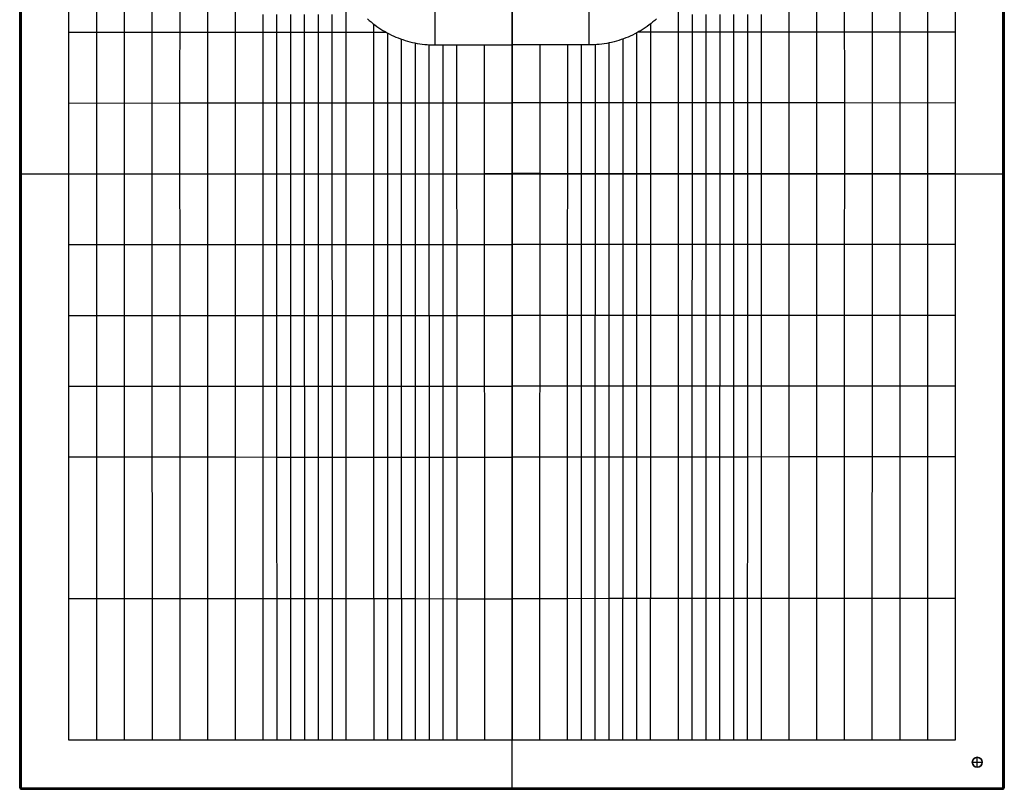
# Model space of a CAD drawing. Extents: x 0 to 800, y -500 to 500.
# Tile 1 of 3: x 0 to 800, y -500 to 125. Entities that reach past the tile are written whole.
import ezdxf

# ---------------------------------------------------------------- set-up
doc = ezdxf.new("R2010")
doc.units = 0
doc.header["$MEASUREMENT"] = 0
doc.layers.add('1', color=18, linetype='CONTINUOUS')

msp = doc.modelspace()

# ---------------------------------------------------------------- linework, layer by layer
at = {"layer": '1', "color": 254}
for p, q in [((0.01, 498.99, -1.99), (0.01, -498.99, -1.99)), ((0.01, 498.99, -2), (0.01, -498.99, -2)), ((0.14, -498.86, 13.51), (0.14, 498.86, 13.51)), ((0.28, -498.72, 29.01), (0.28, 498.72, 29.01)), ((1.01, 498.99, -3), (1.01, -498.99, -3)), ((1.28, 498.72, 30), (1.28, -498.72, 30)), ((798.72, -498.72, 30), (798.72, 498.72, 30)), ((798.99, -498.99, -3), (798.99, 498.99, -3)), ((799.72, 498.72, 29.01), (799.72, -498.72, 29.01)), ((799.86, 498.86, 13.51), (799.86, -498.86, 13.51)), ((799.99, -498.99, -1.99), (799.99, 498.99, -1.99)), ((799.99, -498.99, -2), (799.99, 498.99, -2)), ((39.99, -460.02, 30), (39.99, 460, 30)), ((760.01, 460, 30), (760.01, -460.02, 30)), ((400, -498.99, -3), (400, 204.09, -3)), ((337.48, 104.85, 18.81), (337.48, 184.85, 17.22)), ((400, 184.85, 17.22), (400, 104.85, 18.81)), ((462.52, 184.85, 17.22), (462.52, 104.85, 18.81)), ((337.48, 104.85, 18.81), (400, 104.85, 18.81)), ((377.5, 104.85, 18.81), (377.68, -460, 30)), ((400, 104.85, 18.81), (400, -460, 30)), ((462.52, 104.85, 18.81), (400, 104.85, 18.81)), ((422.5, 104.85, 18.81), (422.32, -460, 30)), ((0.01, 0, -1.99), (0.28, 0, 29.01)), ((1.01, 0, -3), (798.99, 0, -3)), ((760, 0, 30), (798.72, 0, 30)), ((1.28, 0, 30), (40, 0, 30)), ((799.99, 0, -1.99), (799.72, 0, 29.01)), ((400, -460, 30), (39.99, -460.02, 30)), ((760.01, -460.02, 30), (400, -460, 30)), ((400, -498.72, 30), (400, -460, 30)), ((774, -478, 7), (782, -478, 7)), ((774, -478, -3), (774, -478, 7)), ((778, -482, 7), (778, -474, 7)), ((778, -474, -3), (778, -474, 7)), ((782, -478, -3), (782, -478, 7)), ((778, -482, -3), (778, -482, 7)), ((0.01, -498.99, -1.99), (0.28, -498.72, 29.01)), ((1.01, -498.99, -3), (798.99, -498.99, -3)), ((1.28, -499.72, 29.01), (1.01, -499.99, -1.99)), ((1.01, -499.99, -1.99), (798.99, -499.99, -1.99)), ((1.01, -499.99, -2), (798.99, -499.99, -2)), ((1.14, -499.86, 13.51), (798.86, -499.86, 13.51)), ((1.28, -498.72, 30), (798.72, -498.72, 30)), ((798.72, -499.72, 29.01), (1.28, -499.72, 29.01)), ((400, -499.72, 29.01), (400, -499.99, -1.99)), ((798.99, -499.99, -1.99), (798.72, -499.72, 29.01)), ((798.99, -499.99, -1.99), (798.72, -499.72, 29.01)), ((799.72, -498.72, 29.01), (799.99, -498.99, -1.99))]:
    msp.add_line(p, q, dxfattribs=at)
for points in [[(62.49, 460, 30), (62.49, 431.48, 29.77), (62.49, 402.74, 29.56), (62.49, 359.62, 29.31), (62.49, 323.69, 29.17), (62.5, 287.75, 29.09), (62.5, 230.23, 29.04), (62.5, 172.71, 29.03), (62.49, 115.19, 29.04), (62.49, 57.66, 29.08), (62.48, 0.13, 29.15), (62.48, -229.96, 29.56), (62.49, -460.01, 30)], [(85, 460, 30), (85, 431.48, 29.54), (85, 402.74, 29.11), (84.99, 374.01, 28.76), (84.99, 359.64, 28.61), (84.99, 338.08, 28.42), (85, 316.52, 28.29), (85, 287.77, 28.17), (85, 259.02, 28.11), (85, 201.5, 28.06), (85, 172.73, 28.05), (84.99, 115.2, 28.07), (84.99, 57.67, 28.15), (84.98, 0.14, 28.3), (84.98, -114.91, 28.7), (85.01, -460.01, 30)], [(107.51, 460, 30), (107.51, 431.48, 29.29), (107.5, 417.11, 28.96), (107.5, 402.75, 28.65), (107.5, 388.38, 28.36), (107.5, 374.02, 28.1), (107.5, 359.65, 27.88), (107.5, 338.1, 27.6), (107.5, 316.54, 27.4), (107.5, 302.17, 27.31), (107.5, 287.79, 27.24), (107.5, 259.04, 27.15), (107.5, 230.28, 27.11), (107.49, 172.75, 27.08), (107.49, 115.22, 27.11), (107.49, 86.45, 27.16), (107.48, 57.68, 27.24), (107.48, 28.92, 27.34), (107.48, 0.15, 27.46), (107.48, -57.38, 27.75), (107.52, -460.01, 30)], [(130.02, 460, 30), (130.01, 431.47, 29.04), (130.01, 417.11, 28.59), (130.01, 402.75, 28.17), (130, 388.39, 27.77), (130, 374.02, 27.42), (130, 359.66, 27.11), (130, 345.3, 26.86), (129.99, 330.93, 26.65), (129.99, 316.56, 26.49), (129.99, 302.19, 26.37), (129.99, 287.81, 26.28), (130, 259.06, 26.19), (130, 230.3, 26.14), (129.99, 172.77, 26.11), (129.99, 144, 26.11), (129.99, 115.23, 26.14), (129.98, 86.47, 26.21), (129.98, 57.7, 26.32), (129.98, 28.93, 26.47), (129.98, 0.16, 26.64), (129.99, -57.37, 27.03), (130.03, -460, 30)], [(152.53, 460, 30), (152.52, 431.46, 28.78), (152.51, 417.1, 28.21), (152.51, 402.75, 27.66), (152.5, 388.39, 27.16), (152.5, 374.03, 26.7), (152.5, 359.67, 26.31), (152.49, 345.31, 25.98), (152.49, 330.95, 25.72), (152.49, 316.58, 25.53), (152.49, 302.21, 25.4), (152.49, 287.83, 25.31), (152.49, 273.46, 25.25), (152.49, 259.08, 25.21), (152.49, 201.56, 25.15), (152.49, 144.02, 25.14), (152.48, 115.25, 25.18), (152.48, 86.48, 25.27), (152.48, 57.71, 25.42), (152.48, 28.94, 25.61), (152.48, 0.17, 25.83), (152.49, -57.37, 26.33), (152.55, -460, 30)], [(647.47, 460, 30), (647.48, 431.46, 28.78), (647.49, 417.1, 28.21), (647.49, 402.75, 27.66), (647.5, 388.39, 27.16), (647.5, 374.03, 26.7), (647.5, 359.67, 26.31), (647.51, 345.31, 25.98), (647.51, 330.95, 25.72), (647.51, 316.58, 25.53), (647.51, 302.21, 25.4), (647.51, 287.83, 25.31), (647.51, 273.46, 25.25), (647.51, 259.08, 25.21), (647.51, 201.56, 25.15), (647.51, 144.02, 25.14), (647.52, 115.25, 25.18), (647.52, 86.48, 25.27), (647.52, 57.71, 25.42), (647.52, 28.94, 25.61), (647.52, 0.17, 25.83), (647.51, -57.37, 26.33), (647.45, -460, 30)], [(669.98, 460, 30), (669.99, 431.47, 29.04), (669.99, 417.11, 28.59), (669.99, 402.75, 28.17), (670, 388.39, 27.77), (670, 374.02, 27.42), (670, 359.66, 27.11), (670, 345.3, 26.86), (670.01, 330.93, 26.65), (670.01, 316.56, 26.49), (670.01, 302.19, 26.37), (670.01, 287.81, 26.28), (670, 259.06, 26.19), (670, 230.3, 26.14), (670.01, 172.77, 26.11), (670.01, 144, 26.11), (670.01, 115.23, 26.14), (670.02, 86.47, 26.21), (670.02, 57.7, 26.32), (670.02, 28.93, 26.47), (670.02, 0.16, 26.64), (670.01, -57.37, 27.03), (669.97, -460, 30)], [(692.49, 460, 30), (692.49, 431.48, 29.29), (692.5, 417.11, 28.96), (692.5, 402.75, 28.65), (692.5, 388.38, 28.36), (692.5, 374.02, 28.1), (692.5, 359.65, 27.88), (692.5, 338.1, 27.6), (692.5, 316.54, 27.4), (692.5, 302.17, 27.31), (692.5, 287.79, 27.24), (692.5, 259.04, 27.15), (692.5, 230.28, 27.11), (692.51, 172.75, 27.08), (692.51, 115.22, 27.11), (692.51, 86.45, 27.16), (692.52, 57.68, 27.24), (692.52, 28.92, 27.34), (692.52, 0.15, 27.46), (692.52, -57.38, 27.75), (692.48, -460.01, 30)], [(715, 460, 30), (715, 431.48, 29.54), (715, 402.74, 29.11), (715.01, 374.01, 28.76), (715.01, 359.64, 28.61), (715.01, 338.08, 28.42), (715, 316.52, 28.29), (715, 287.77, 28.17), (715, 259.02, 28.11), (715, 201.5, 28.06), (715, 172.73, 28.05), (715.01, 115.2, 28.07), (715.01, 57.67, 28.15), (715.02, 0.14, 28.3), (715.02, -114.91, 28.7), (714.99, -460.01, 30)], [(737.51, 460, 30), (737.51, 431.48, 29.77), (737.51, 402.74, 29.56), (737.51, 359.62, 29.31), (737.51, 323.69, 29.17), (737.5, 287.75, 29.09), (737.5, 230.23, 29.04), (737.5, 172.71, 29.03), (737.51, 115.19, 29.04), (737.51, 57.66, 29.08), (737.52, 0.13, 29.15), (737.52, -229.96, 29.56), (737.51, -460.01, 30)], [(174.98, 144.03, 24.17), (174.98, 115.26, 24.21), (174.98, 86.49, 24.33), (174.98, 57.72, 24.52), (174.98, 28.95, 24.76), (174.98, 0.18, 25.04), (174.99, -57.36, 25.65), (175.04, -345.04, 28.77), (175.06, -460, 30)], [(264.96, 148.9, 20.27), (264.96, 132.11, 20.31), (264.96, 115.31, 20.41), (264.96, 100.92, 20.56), (264.96, 86.53, 20.77), (264.97, 72.15, 21), (264.99, 0.21, 22.33), (265.01, -57.34, 23.37), (265.03, -114.89, 24.36), (265.06, -229.98, 26.26), (265.12, -460, 30)], [(535.04, 148.9, 20.27), (535.04, 132.11, 20.31), (535.04, 115.31, 20.41), (535.04, 100.92, 20.56), (535.04, 86.53, 20.77), (535.03, 72.15, 21), (535.01, 0.21, 22.33), (534.99, -57.34, 23.37), (534.97, -114.89, 24.36), (534.94, -229.98, 26.26), (534.88, -460, 30)], [(625.02, 144.03, 24.17), (625.02, 115.26, 24.21), (625.02, 86.49, 24.33), (625.02, 57.72, 24.52), (625.02, 28.95, 24.76), (625.02, 0.18, 25.04), (625.01, -57.36, 25.65), (624.96, -345.04, 28.77), (624.94, -460, 30)], [(197.48, 129.66, 23.21), (197.47, 115.28, 23.25), (197.47, 100.89, 23.31), (197.47, 86.5, 23.4), (197.47, 57.73, 23.65), (197.48, 28.96, 23.95), (197.48, 0.19, 24.29), (197.53, -229.97, 27.17), (197.57, -460, 30)], [(208.72, 129.67, 22.72), (208.72, 115.28, 22.76), (208.72, 100.89, 22.84), (208.72, 86.51, 22.94), (208.72, 57.74, 23.22), (208.73, 28.96, 23.56), (208.73, 0.19, 23.93), (208.77, -172.44, 26.25), (208.83, -460, 30)], [(219.97, 129.67, 22.23), (219.97, 115.29, 22.28), (219.97, 100.9, 22.37), (219.97, 86.51, 22.49), (219.97, 57.74, 22.8), (219.98, 28.97, 23.17), (220.03, -172.44, 26.04), (220.09, -460, 30)], [(231.22, 129.68, 21.74), (231.22, 115.29, 21.8), (231.22, 100.91, 21.9), (231.22, 86.52, 22.04), (231.22, 72.13, 22.21), (231.22, 57.75, 22.4), (231.23, 28.97, 22.81), (231.27, -114.9, 24.99), (231.29, -229.98, 26.68), (231.35, -460, 30)], [(242.47, 129.69, 21.26), (242.46, 115.3, 21.33), (242.46, 100.91, 21.44), (242.47, 86.52, 21.6), (242.47, 72.14, 21.79), (242.48, 28.98, 22.45), (242.5, -57.35, 23.86), (242.52, -114.89, 24.77), (242.55, -229.98, 26.53), (242.6, -460, 30)], [(253.71, 129.69, 20.79), (253.71, 115.3, 20.86), (253.71, 100.92, 20.99), (253.71, 86.53, 21.17), (253.72, 72.14, 21.39), (253.72, 57.75, 21.62), (253.75, -57.34, 23.61), (253.77, -114.89, 24.56), (253.8, -229.98, 26.39), (253.86, -460, 30)], [(546.29, 129.69, 20.79), (546.29, 115.3, 20.86), (546.29, 100.92, 20.99), (546.29, 86.53, 21.17), (546.28, 72.14, 21.39), (546.28, 57.75, 21.62), (546.25, -57.34, 23.61), (546.23, -114.89, 24.56), (546.2, -229.98, 26.39), (546.14, -460, 30)], [(557.53, 129.69, 21.26), (557.54, 115.3, 21.33), (557.54, 100.91, 21.44), (557.53, 86.52, 21.6), (557.53, 72.14, 21.79), (557.52, 28.98, 22.45), (557.5, -57.35, 23.86), (557.48, -114.89, 24.77), (557.45, -229.98, 26.53), (557.4, -460, 30)], [(568.78, 129.68, 21.74), (568.78, 115.29, 21.8), (568.78, 100.91, 21.9), (568.78, 86.52, 22.04), (568.78, 72.13, 22.21), (568.78, 57.75, 22.4), (568.77, 28.97, 22.81), (568.73, -114.9, 24.99), (568.71, -229.98, 26.68), (568.65, -460, 30)], [(580.03, 129.67, 22.23), (580.03, 115.29, 22.28), (580.03, 100.9, 22.37), (580.03, 86.51, 22.49), (580.03, 57.74, 22.8), (580.02, 28.97, 23.17), (579.97, -172.44, 26.04), (579.91, -460, 30)], [(591.28, 129.67, 22.72), (591.28, 115.28, 22.76), (591.28, 100.89, 22.84), (591.28, 86.51, 22.94), (591.28, 57.74, 23.22), (591.27, 28.96, 23.56), (591.27, 0.19, 23.93), (591.23, -172.44, 26.25), (591.17, -460, 30)], [(602.52, 129.66, 23.21), (602.53, 115.28, 23.25), (602.53, 100.89, 23.31), (602.53, 86.5, 23.4), (602.53, 57.73, 23.65), (602.52, 28.96, 23.95), (602.52, 0.19, 24.29), (602.47, -229.97, 27.17), (602.43, -460, 30)], [(282.56, 126.06, 19.65), (284.03, 124.76, 19.61), (285.53, 123.49, 19.57), (287.06, 122.26, 19.52), (288.61, 121.07, 19.48), (290.2, 119.91, 19.44), (291.81, 118.79, 19.4), (293.46, 117.71, 19.36), (295.13, 116.67, 19.32), (296.83, 115.67, 19.28), (298.55, 114.7, 19.24), (300.3, 113.78, 19.2), (302.07, 112.9, 19.17), (303.87, 112.06, 19.13), (305.69, 111.26, 19.1), (307.53, 110.51, 19.07), (309.4, 109.8, 19.03), (311.28, 109.14, 19.01), (313.19, 108.52, 18.98), (315.12, 107.95, 18.95), (317.07, 107.42, 18.93), (319.03, 106.94, 18.91), (321.02, 106.51, 18.89), (323.02, 106.12, 18.87), (325.04, 105.79, 18.85), (327.08, 105.5, 18.84), (329.13, 105.27, 18.83), (331.2, 105.09, 18.82), (333.28, 104.95, 18.81), (335.37, 104.87, 18.81), (337.48, 104.85, 18.81)], [(287.46, 121.95, 19.51), (287.46, 115.32, 19.58), (287.46, 100.93, 19.78), (287.46, 86.54, 20.03), (287.47, 57.77, 20.62), (287.49, 0.22, 21.84), (287.51, -28.56, 22.41), (287.52, -57.34, 22.96), (287.53, -114.89, 24), (287.57, -229.99, 26.02), (287.63, -460, 30)], [(517.44, 126.06, 19.65), (515.97, 124.76, 19.61), (514.47, 123.49, 19.57), (512.94, 122.26, 19.52), (511.39, 121.07, 19.48), (509.8, 119.91, 19.44), (508.19, 118.79, 19.4), (506.54, 117.71, 19.36), (504.87, 116.67, 19.32), (503.17, 115.67, 19.28), (501.45, 114.7, 19.24), (499.7, 113.78, 19.2), (497.93, 112.9, 19.17), (496.13, 112.06, 19.13), (494.31, 111.26, 19.1), (492.47, 110.51, 19.07), (490.6, 109.8, 19.03), (488.72, 109.14, 19.01), (486.81, 108.52, 18.98), (484.88, 107.95, 18.95), (482.93, 107.42, 18.93), (480.97, 106.94, 18.91), (478.98, 106.51, 18.89), (476.98, 106.12, 18.87), (474.96, 105.79, 18.85), (472.92, 105.5, 18.84), (470.87, 105.27, 18.83), (468.8, 105.09, 18.82), (466.72, 104.95, 18.81), (464.63, 104.87, 18.81), (462.52, 104.85, 18.81)], [(512.54, 121.95, 19.51), (512.54, 115.32, 19.58), (512.54, 100.93, 19.78), (512.54, 86.54, 20.03), (512.53, 57.77, 20.62), (512.51, 0.22, 21.84), (512.49, -28.56, 22.41), (512.48, -57.34, 22.96), (512.47, -114.89, 24), (512.43, -229.99, 26.02), (512.37, -460, 30)], [(39.99, 115.17, 30), (231.22, 115.29, 21.8), (253.71, 115.3, 20.86), (276.21, 115.31, 19.98), (287.46, 115.32, 19.58), (297.42, 115.32, 19.26)], [(298.71, 114.61, 19.24), (298.71, 100.4, 19.46), (298.72, 86.19, 19.73), (298.74, 29, 21.01), (298.75, 0.22, 21.64), (298.76, -28.56, 22.22), (298.77, -57.33, 22.78), (298.79, -114.89, 23.85), (298.83, -229.99, 25.92), (298.89, -460, 30)], [(501.29, 114.61, 19.24), (501.29, 100.4, 19.46), (501.28, 86.19, 19.73), (501.26, 29, 21.01), (501.25, 0.22, 21.64), (501.24, -28.56, 22.22), (501.23, -57.33, 22.78), (501.21, -114.89, 23.85), (501.17, -229.99, 25.92), (501.11, -460, 30)], [(760.01, 115.17, 30), (568.78, 115.29, 21.8), (546.29, 115.3, 20.86), (523.79, 115.31, 19.98), (512.54, 115.32, 19.58), (502.58, 115.32, 19.26)], [(309.96, 109.6, 19.02), (309.97, 96.64, 19.26), (309.97, 83.69, 19.54), (309.99, 29, 20.83), (310, 0.23, 21.46), (310.01, -28.55, 22.05), (310.02, -57.33, 22.62), (310.04, -114.89, 23.71), (310.08, -229.99, 25.82), (310.14, -460, 30)], [(321.22, 106.47, 18.88), (321.22, 94.3, 19.13), (321.23, 82.13, 19.41), (321.23, 57.78, 20), (321.25, 29.01, 20.68), (321.26, 0.23, 21.31), (321.27, -28.55, 21.9), (321.28, -57.33, 22.47), (321.3, -114.88, 23.58), (321.37, -345.08, 27.87), (321.4, -460, 30)], [(332.47, 105, 18.82), (332.48, 93.2, 19.06), (332.49, 57.79, 19.9), (332.5, 29.01, 20.56), (332.51, 0.23, 21.18), (332.53, -57.33, 22.35), (332.57, -172.44, 24.57), (332.66, -460, 30)], [(343.73, 104.85, 18.8), (343.74, 81.32, 19.3), (343.76, 29.02, 20.47), (343.77, 0.24, 21.08), (343.79, -57.32, 22.25), (343.83, -172.44, 24.49), (343.91, -460, 30)], [(354.99, 104.85, 18.81), (355.02, 0.24, 21.01), (355.05, -57.32, 22.17), (355.11, -229.99, 25.54), (355.17, -460, 30)], [(445.01, 104.85, 18.81), (444.98, 0.24, 21.01), (444.95, -57.32, 22.17), (444.89, -229.99, 25.54), (444.83, -460, 30)], [(456.27, 104.85, 18.8), (456.26, 81.32, 19.3), (456.24, 29.02, 20.47), (456.23, 0.24, 21.08), (456.21, -57.32, 22.25), (456.17, -172.44, 24.49), (456.09, -460, 30)], [(467.53, 105, 18.82), (467.52, 93.2, 19.06), (467.51, 57.79, 19.9), (467.5, 29.01, 20.56), (467.49, 0.23, 21.18), (467.47, -57.33, 22.35), (467.43, -172.44, 24.57), (467.34, -460, 30)], [(478.78, 106.47, 18.88), (478.78, 94.3, 19.13), (478.77, 82.13, 19.41), (478.77, 57.78, 20), (478.75, 29.01, 20.68), (478.74, 0.23, 21.31), (478.73, -28.55, 21.9), (478.72, -57.33, 22.47), (478.7, -114.88, 23.58), (478.63, -345.08, 27.87), (478.6, -460, 30)], [(490.04, 109.6, 19.02), (490.03, 96.64, 19.26), (490.03, 83.69, 19.54), (490.01, 29, 20.83), (490, 0.23, 21.46), (489.99, -28.55, 22.05), (489.98, -57.33, 22.62), (489.96, -114.89, 23.71), (489.92, -229.99, 25.82), (489.86, -460, 30)], [(39.99, 57.64, 30), (129.98, 57.7, 26.32), (174.98, 57.72, 24.52), (208.72, 57.74, 23.22), (231.22, 57.75, 22.4), (253.72, 57.75, 21.62), (264.97, 57.76, 21.26), (276.22, 57.76, 20.93), (287.47, 57.77, 20.62), (298.73, 57.77, 20.36), (309.98, 57.78, 20.16), (321.23, 57.78, 20), (332.49, 57.79, 19.9), (343.75, 57.8, 19.84), (355, 57.8, 19.8), (377.51, 57.81, 19.75), (400.01, 57.83, 19.74)], [(760.01, 57.64, 30), (670.02, 57.7, 26.32), (625.02, 57.72, 24.52), (591.28, 57.74, 23.22), (568.78, 57.75, 22.4), (546.28, 57.75, 21.62), (535.03, 57.76, 21.26), (523.78, 57.76, 20.93), (512.53, 57.77, 20.62), (501.27, 57.77, 20.36), (490.02, 57.78, 20.16), (478.77, 57.78, 20), (467.51, 57.79, 19.9), (456.25, 57.8, 19.84), (445, 57.8, 19.8), (422.49, 57.81, 19.75), (399.99, 57.83, 19.74)], [(39.98, 0.12, 30), (107.48, 0.15, 27.46), (152.48, 0.17, 25.83), (174.98, 0.18, 25.04), (208.73, 0.19, 23.93), (231.23, 0.2, 23.24), (253.74, 0.21, 22.62), (264.99, 0.21, 22.33), (276.24, 0.21, 22.08), (287.49, 0.22, 21.84), (298.75, 0.22, 21.64), (310, 0.23, 21.46), (321.26, 0.23, 21.31), (332.51, 0.23, 21.18), (343.77, 0.24, 21.08), (355.02, 0.24, 21.01), (377.54, 0.25, 20.91), (400.01, 0.26, 20.88)], [(760.02, 0.12, 30), (692.52, 0.15, 27.46), (647.52, 0.17, 25.83), (625.02, 0.18, 25.04), (591.27, 0.19, 23.93), (568.77, 0.2, 23.24), (546.26, 0.21, 22.62), (535.01, 0.21, 22.33), (523.76, 0.21, 22.08), (512.51, 0.22, 21.84), (501.25, 0.22, 21.64), (490, 0.23, 21.46), (478.74, 0.23, 21.31), (467.49, 0.23, 21.18), (456.23, 0.24, 21.08), (444.98, 0.24, 21.01), (422.46, 0.25, 20.91), (399.99, 0.26, 20.88)], [(39.98, -57.4, 30), (107.48, -57.38, 27.75), (129.99, -57.37, 27.03), (152.49, -57.37, 26.33), (174.99, -57.36, 25.65), (197.49, -57.36, 25.01), (220, -57.35, 24.41), (242.5, -57.35, 23.86), (265.01, -57.34, 23.37), (287.52, -57.34, 22.96), (310.02, -57.33, 22.62), (332.53, -57.33, 22.35), (355.05, -57.32, 22.17), (377.56, -57.31, 22.06), (400.01, -57.3, 22.02)], [(760.02, -57.4, 30), (692.52, -57.38, 27.75), (670.01, -57.37, 27.03), (647.51, -57.37, 26.33), (625.01, -57.36, 25.65), (602.51, -57.36, 25.01), (580, -57.35, 24.41), (557.5, -57.35, 23.86), (534.99, -57.34, 23.37), (512.48, -57.34, 22.96), (489.98, -57.33, 22.62), (467.47, -57.33, 22.35), (444.95, -57.32, 22.17), (422.44, -57.31, 22.06), (399.99, -57.3, 22.02)], [(39.98, -114.92, 30), (84.98, -114.91, 28.7), (129.99, -114.91, 27.45), (152.5, -114.9, 26.85), (175, -114.9, 26.28), (208.76, -114.9, 25.48), (231.27, -114.9, 24.99), (253.77, -114.89, 24.56), (265.03, -114.89, 24.36), (287.53, -114.89, 24), (310.04, -114.89, 23.71), (332.55, -114.88, 23.47), (355.07, -114.88, 23.3), (377.58, -114.87, 23.2), (400.01, -114.87, 23.16)], [(760.02, -114.92, 30), (715.02, -114.91, 28.7), (670.01, -114.91, 27.45), (647.5, -114.9, 26.85), (625, -114.9, 26.28), (591.24, -114.9, 25.48), (568.73, -114.9, 24.99), (546.23, -114.89, 24.56), (534.97, -114.89, 24.36), (512.47, -114.89, 24), (489.96, -114.89, 23.71), (467.45, -114.88, 23.47), (444.93, -114.88, 23.3), (422.42, -114.87, 23.2), (399.99, -114.87, 23.16)], [(39.98, -172.44, 30), (107.49, -172.44, 28.39), (152.5, -172.44, 27.38), (175.01, -172.44, 26.91), (208.77, -172.44, 26.25), (242.53, -172.44, 25.66), (265.04, -172.44, 25.32), (287.55, -172.44, 25.02), (310.06, -172.44, 24.77), (332.57, -172.44, 24.57), (355.09, -172.44, 24.42), (377.6, -172.43, 24.33), (400.01, -172.43, 24.3)], [(760.02, -172.44, 30), (692.51, -172.44, 28.39), (647.5, -172.44, 27.38), (624.99, -172.44, 26.91), (591.23, -172.44, 26.25), (557.47, -172.44, 25.66), (534.96, -172.44, 25.32), (512.45, -172.44, 25.02), (489.94, -172.44, 24.77), (467.43, -172.44, 24.57), (444.91, -172.44, 24.42), (422.4, -172.43, 24.33), (399.99, -172.43, 24.3)], [(39.97, -229.96, 30), (107.5, -229.96, 28.71), (152.51, -229.97, 27.91), (175.02, -229.97, 27.53), (208.79, -229.98, 27), (242.55, -229.98, 26.53), (265.06, -229.98, 26.26), (298.83, -229.99, 25.92), (321.34, -229.99, 25.73), (343.85, -229.99, 25.59), (355.11, -229.99, 25.54), (377.62, -229.99, 25.47), (400.01, -229.99, 25.44)], [(760.03, -229.96, 30), (692.5, -229.96, 28.71), (647.49, -229.97, 27.91), (624.98, -229.97, 27.53), (591.21, -229.98, 27), (557.45, -229.98, 26.53), (534.94, -229.98, 26.26), (501.17, -229.99, 25.92), (478.66, -229.99, 25.73), (456.15, -229.99, 25.59), (444.89, -229.99, 25.54), (422.38, -229.99, 25.47), (399.99, -229.99, 25.44)], [(39.98, -344.99, 30), (130.02, -345.02, 29.15), (197.55, -345.04, 28.59), (242.58, -345.06, 28.27), (287.6, -345.07, 28.01), (321.37, -345.08, 27.87), (355.14, -345.09, 27.77), (377.65, -345.1, 27.74), (400, -345.1, 27.72)], [(760.02, -344.99, 30), (669.98, -345.02, 29.15), (602.45, -345.04, 28.59), (557.42, -345.06, 28.27), (512.4, -345.07, 28.01), (478.63, -345.08, 27.87), (444.86, -345.09, 27.77), (422.35, -345.1, 27.74), (400, -345.1, 27.72)]]:
    msp.add_polyline3d(points, dxfattribs=at)
msp.add_circle((778, -478, 2), 4, dxfattribs=at)
at = {"layer": '1', "color": 254, "extrusion": (-2.22045e-16, 1, 0)}
for centre, start, end in [((-1.01, -2), 270, 0.5), ((-1.28, 29), 0.5, 90)]:
    msp.add_arc(centre, 1, start, end, dxfattribs=at)
at = {"layer": '1', "color": 254, "extrusion": (0, 1, 0)}
for centre, start, end in [((-798.72, 29), 90, 179.5), ((-798.99, -2), 179.5, 270)]:
    msp.add_arc(centre, 1, start, end, dxfattribs=at)
at = {"layer": '1', "color": 254}
for centre, radius, start, end in [((778, -478, 7), 4, 0, 180), ((778, -478, -3), 4, 0, 180), ((778, -478, 7), 4, 180, 0), ((778, -478, -3), 4, 180, 0), ((1.01, -498.99, -2), 1, 180, 270), ((798.99, -498.99, -2), 1, 270, 0)]:
    msp.add_arc(centre, radius, start, end, dxfattribs=at)
at = {"layer": '1', "color": 254, "extrusion": (0.008726, 0.008726, 0.999924)}
for centre in [(1.03, -498.95, -6.35), (1.03, -498.95, 9.16), (1.03, -498.95, 24.66)]:
    msp.add_arc(centre, 1, 180, 269.99564, dxfattribs=at)
at = {"layer": '1', "color": 254, "extrusion": (5.15063e-12, 1, 9.10684e-12)}
msp.add_arc((-1.01, -2, -498.99), 1, 270, 0.5, dxfattribs=at)
at = {"layer": '1', "color": 254, "extrusion": (5.05887e-12, 1, -1.00921e-11)}
msp.add_arc((-1.28, 29, -498.72), 1, 0.5, 90, dxfattribs=at)
at = {"layer": '1', "color": 254, "extrusion": (1, 1.01633e-14, 1.78249e-13)}
msp.add_arc((-498.99, -2, 1.01), 1, 179.5, 270, dxfattribs=at)
at = {"layer": '1', "color": 254, "extrusion": (1, -1.34067e-13, 5.72713e-13)}
msp.add_arc((-498.72, 29, 1.28), 1, 90, 179.5, dxfattribs=at)
at = {"layer": '1', "color": 254, "extrusion": (1, 0, 0)}
for centre, start, end in [((-498.72, 29, 400), 90, 179.5), ((-498.99, -2, 400), 179.5, 270)]:
    msp.add_arc(centre, 1, start, end, dxfattribs=at)
at = {"layer": '1', "color": 254, "extrusion": (-0.008726, 0.008726, 0.999924)}
for centre, end in [((798.94, -498.89, 17.68), 360), ((798.94, -498.89, 2.18), 360), ((798.94, -498.89, -13.33), 0)]:
    msp.add_arc(centre, 1, 270.00436, end, dxfattribs=at)
at = {"layer": '1', "color": 254, "extrusion": (1, 4.5473e-13, -8.02779e-13)}
msp.add_arc((-498.72, 29, 798.72), 1, 90, 179.5, dxfattribs=at)
at = {"layer": '1', "color": 254, "extrusion": (-4.50727e-13, 1, -9.13428e-13)}
msp.add_arc((-798.72, 29, -498.72), 1, 90, 179.5, dxfattribs=at)
at = {"layer": '1', "color": 254, "extrusion": (2.84206e-13, 1, -3.9444e-13)}
msp.add_arc((-798.99, -2, -498.99), 1, 179.5, 270, dxfattribs=at)
at = {"layer": '1', "color": 254, "extrusion": (1, 1.12699e-13, -9.8351e-16)}
msp.add_arc((-498.99, -2, 798.99), 1, 179.5, 270, dxfattribs=at)

doc.saveas('drawing.dxf')
